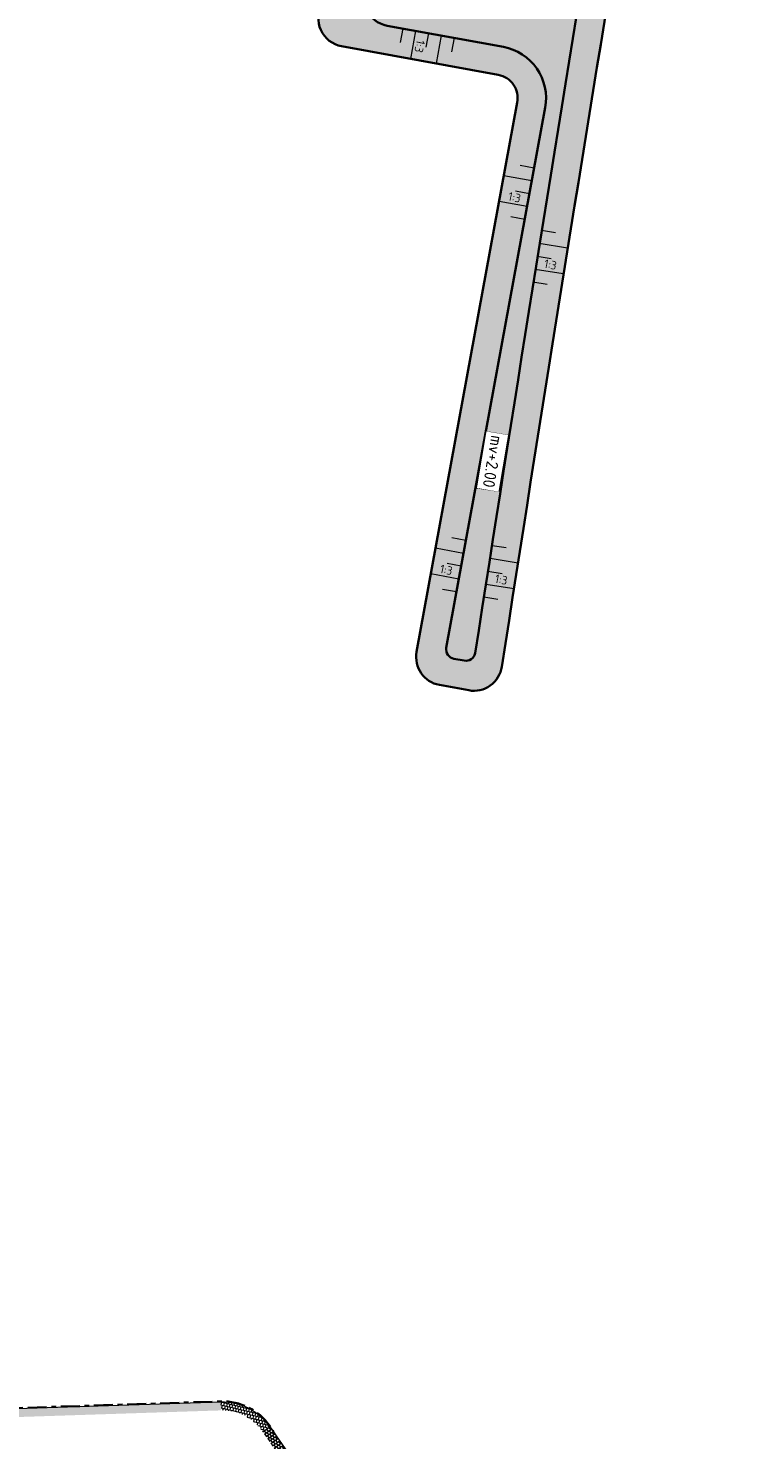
# Model space of a CAD drawing. Header units: metres. Extents: x 232559 to 234458, y 552925 to 554400.
# Tile 10 of 45: x 233235 to 233388, y 553074 to 553373. Entities that reach past the tile are written whole.
import ezdxf
from ezdxf.enums import TextEntityAlignment as Align

# ---------------------------------------------------------------- set-up
doc = ezdxf.new("R2010")
doc.units = ezdxf.units.M
doc.linetypes.add('VH-OPSLUITBAND_80X200', pattern=[14, 8, -2, 2, -2])
doc.layers.get('Defpoints').update_dxf_attribs({"color": 241})
for name, color, linetype, lineweight, true_color in [('N-WE-GW-GRONDWERK-A', 7, 'Continuous', 50, 0xe6ccb3), ('N-WE-GW-GRONDWERK-S', 7, 'Continuous', 18, 0x004c00), ('N-WE-GW-TALUDARCERING_KORT-G', 7, 'Continuous', 18, 0x004c00), ('N-WE-GW-TALUDARCERING_LANG-G', 7, 'Continuous', 13, 0x004c00), ('N-WE-VH-KANTOPSLUITING_OPSLUITBAND_80X200-G', 150, 'VH-OPSLUITBAND_80X200', 35, 0x007fff), ('N-WE-VH-VERHARDING_TEGEL-A', 250, 'Continuous', 5, 0x333333)]:
    doc.layers.add(name, color=color, linetype=linetype, lineweight=lineweight, true_color=true_color)
for name, color, linetype, lineweight in [('N-WE-GW-GRONDWERK-T', 7, 'Continuous', 18), ('N-WE-GW-GRONDWERKLIJN_KRUIN-G', 90, 'Continuous', 35), ('N-WE-GW-GRONDWERKLIJN_TEEN-G', 90, 'Continuous', 35), ('N-WE-VH-KANTOPSLUITING_VOORKANTBAND-G', 7, 'Continuous', 13), ('N-WE-VH-M', 7, 'Continuous', 18)]:
    doc.layers.add(name, color=color, linetype=linetype, lineweight=lineweight)
doc.styles.add('NLCS-ISO', font='NLCS-ISO.ttf')
doc.styles.add('NLCS-ISO-ANNOTATIEF-T18', font='NLCS-ISO.ttf', dxfattribs={"height": 1.8})
doc.dimstyles.new('NLCS-ANNOTATIEF-T18-PIJL_L2_H3', dxfattribs={"dimtxt": 1.8, "dimasz": 1.8, "dimexe": 2, "dimexo": 2, "dimgap": 0.7, "dimtad": 1, "dimzin": 0, "dimdsep": 46, "dimtxsty": 'NLCS-ISO-ANNOTATIEF-T18', "dimcen": 0, "dimdle": 2, "dimse1": 1, "dimse2": 1, "dimclrd": 256, "dimclre": 256, "dimclrt": 256, "dimadec": 3, "dimazin": 0, "dimtfac": 1, "dimtofl": 0, "dimtmove": 0, "dimatfit": 3, "dimfxl": 2, "dimfxlon": 1, "dimtfillclr": 256, "dimtolj": 1, "dimtzin": 0, "dimlwd": 9, "dimlwe": -1, "dimarcsym": 0})

# ---------------------------------------------------------------- blocks, each defined once
blk = doc.blocks.new('*D77')
at = {"layer": 'Defpoints', "color": 0, "transparency": 16777216}
for p in [(233119.1097643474, 553333.1810636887), (234458.2366741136, 552924.8440465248)]:
    blk.add_point(p, dxfattribs=at)
at = {"layer": 'N-WE-VH-M', "lineweight": 9, "transparency": 16777216}
blk.add_line((233133.7062476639, 553328.7301902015), (233120.8314989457, 553332.6560589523), dxfattribs=at)
at = {"layer": 'N-WE-VH-M', "transparency": 16777216}
blk.add_solid([(233120.9189997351, 553332.9430147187), (233120.7439981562, 553332.369103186), (233119.1097643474, 553333.1810636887)], dxfattribs=at)
at = {"layer": 'N-WE-VH-M', "transparency": 16777216, "insert": (233128.5964114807, 553331.9610529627), "char_height": 1.8, "attachment_point": 5, "rotation": 343.0420790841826, "style": 'NLCS-ISO-ANNOTATIEF-T18'}
blk.add_mtext('\\A1;R=1400.00', dxfattribs=at)
blk = doc.blocks.new('*D75')
at = {"layer": 'Defpoints', "color": 0, "transparency": 16777216}
for p in [(233110.445619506, 553244.4536294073), (233545.4002006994, 553129.0651018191)]:
    blk.add_point(p, dxfattribs=at)
at = {"layer": 'N-WE-VH-M', "lineweight": 9, "transparency": 16777216}
blk.add_line((233126.1119834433, 553240.2975203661), (233112.1854378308, 553243.9920752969), dxfattribs=at)
at = {"layer": 'N-WE-VH-M', "transparency": 16777216}
blk.add_solid([(233112.2623635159, 553244.2820450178), (233112.1085121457, 553243.702105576), (233110.445619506, 553244.4536294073)], dxfattribs=at)
at = {"layer": 'N-WE-VH-M', "transparency": 16777216, "insert": (233121.322130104, 553243.2235594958), "char_height": 1.8, "attachment_point": 5, "rotation": 345.1423191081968, "style": 'NLCS-ISO-ANNOTATIEF-T18'}
blk.add_mtext('\\A1;R=450.00', dxfattribs=at)
blk = doc.blocks.new('S04')
at = {"layer": 'N-WE-GW-TALUDARCERING_KORT-G'}
for p, q in [((0, 0.501744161), (0.5017441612, 0.5018410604)), ((0, 0), (0.5017441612, 0)), ((0, -0.5017441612), (0.5018410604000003, -0.5017441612))]:
    blk.add_line(p, q, dxfattribs=at)
at = {"layer": 'N-WE-GW-TALUDARCERING_LANG-G'}
for p, q in [((0, 0.2508720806), (1.003585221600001, 0.2508720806)), ((0, -0.2508720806), (1.003585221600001, -0.2508720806))]:
    blk.add_line(p, q, dxfattribs=at)
blk = doc.blocks.new('SAL-HOOGTELABEL_AANLEG-SO')
blk.add_lwpolyline([(-4.842599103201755, 1.798838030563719), (4.851150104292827, 1.798838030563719), (4.851150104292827, -1.886858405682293), (-4.842599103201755, -1.886858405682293)], close=True)
at = {"style": 'NLCS-ISO'}
blk.add_attdef('HOOGTE', text='', height=2, dxfattribs=at).set_placement((0, 0), align=Align.MIDDLE_CENTER)
blk.add_wipeout([(-4.842599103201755, 1.7988380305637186), (4.851150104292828, 1.7988380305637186), (4.851150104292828, -1.8868584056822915), (-4.842599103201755, -1.8868584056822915)])

msp = doc.modelspace()

# ---------------------------------------------------------------- hatches: boundary and pattern name
at = {"layer": 'N-WE-GW-GRONDWERK-A'}
h = msp.add_hatch(color=256, dxfattribs=at)
h.dxf.hatch_style = 1
edge = h.paths.add_edge_path()
edge.add_line((233327.5054572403, 553232.7586038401), (233327.5055763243, 553232.7585820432))
edge.add_arc((233328.5858565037, 553238.6605304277), 5.999999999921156, 259.627520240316, 351.2027416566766)
edge.add_arc((250045.7526230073, 550651.5254798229), 16910.17369469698, 170.6682563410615, 171.2027416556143, ccw=False)
edge.add_arc((233323.844059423, 553399.3567850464), 35.99999999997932, 350.6682563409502, 400.1989711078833)
edge.add_arc((233337.5925965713, 553410.9747765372), 18.00000000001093, 40.19897110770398, 148.9558610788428)
edge.add_line((233322.1707315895, 553420.2573451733), (233296.6199955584, 553377.8078878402))
edge.add_arc((233301.760617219, 553374.7136982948), 5.999999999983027, 148.9558610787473, 259.6275202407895)
edge.add_line((233300.6803370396, 553368.8117499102), (233333.7465665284, 553362.7593770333))
edge.add_arc((233332.8463330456, 553357.8410867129), 4.999999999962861, -10.372479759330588, 79.62752024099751, ccw=False)
edge.add_line((233337.764623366, 553356.9408532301), (233316.51911317, 553240.8692016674))
edge.add_arc((233322.4210877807, 553239.7889395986), 6.00002253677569, 169.6277354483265, 259.6273050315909)
edge.add_line((233321.3407813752, 553233.8869731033), (233327.5055763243, 553232.7585820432))
edge.add_line((233327.5055763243, 553232.7585820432), (233327.5054572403, 553232.7586038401))
at = {"layer": 'N-WE-VH-VERHARDING_TEGEL-A'}
h = msp.add_hatch(dxfattribs=at)
h.set_pattern_fill('AVH-TEGEL_300X300_HALFST', color=256, scale=2, angle=-103.4755831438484, pattern_type=2)
h.set_pattern_definition([(256.5244168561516, (-0.4166477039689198, 1.781276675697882), (0.1519222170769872, -0.6533908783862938), [0.5999999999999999, -0.5999999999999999]), (346.5244168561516, (-0.4166477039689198, 1.781276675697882), (0.1398185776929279, 0.58348158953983), [])])
edge = h.paths.add_edge_path()
edge.add_line((233285.4200572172, 553077.3071670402), (233283.9428261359, 553076.2786786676))
edge.add_arc((233275.6038312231, 553070.5143299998), 10.13738386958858, 34.6542524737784, 92.06452953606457)
edge.add_line((233275.2386315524, 553080.6451335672), (233275.1798282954, 553082.4441728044))
edge.add_arc((233275.5956315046, 553070.4979844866), 11.95342242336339, 34.7253298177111, 91.99345219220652, ccw=False)
h = msp.add_hatch(dxfattribs=at)
h.set_pattern_fill('AVH-TEGEL_300X300_HALFST', color=256, scale=2, angle=2, pattern_type=2)
h.set_pattern_definition([(2, (-0.4166477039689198, 1.781276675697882), (0.5891646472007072, 0.3207569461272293), [0.6, -0.6]), (91.99999999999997, (-0.4166477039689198, 1.781276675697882), (-0.5996344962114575, -0.02093969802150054), [])])
h.paths.add_polyline_path([(233275.1798282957, 553082.4441728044), (233275.2386315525, 553080.6451335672), (233095.8430594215, 553074.78142381), (233095.7842561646, 553076.5804630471)])
h = msp.add_hatch(dxfattribs=at)
h.set_pattern_fill('AVH-TEGEL_300X300_HALFST', color=256, scale=2, angle=304.8466831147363, pattern_type=2)
h.set_pattern_definition([(304.8466831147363, (-0.4166477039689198, 1.781276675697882), (0.589034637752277, -0.3209956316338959), [0.6, -0.6]), (34.84668311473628, (-0.4166477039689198, 1.781276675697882), (-0.3428294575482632, 0.4924103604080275), [])])
edge = h.paths.add_edge_path()
edge.add_line((233294.0829392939, 553066.6395199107), (233292.481605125, 553066.1680882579))
edge.add_arc((233291.9732037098, 553067.894798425), 1.800000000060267, 214.8466831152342, 286.4061980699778, ccw=False)
edge.add_line((233290.4959726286, 553066.8663100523), (233283.9428261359, 553076.2786786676))
edge.add_line((233283.9428261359, 553076.2786786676), (233285.4200572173, 553077.3071670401))
edge.add_line((233285.4200572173, 553077.3071670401), (233292.0650798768, 553067.7628355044))
edge.add_line((233292.0650798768, 553067.7628355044), (233293.4605652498, 553067.5334437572))
edge.add_line((233293.4605652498, 553067.5334437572), (233294.0829392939, 553066.6395199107))

# ---------------------------------------------------------------- linework, layer by layer
at = {"layer": 'N-WE-GW-GRONDWERKLIJN_KRUIN-G', "flags": 128}
msp.add_lwpolyline([(233328.8835830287, 553240.5836038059, -0.002303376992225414), (233353.447040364, 553394.4922686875, 0.2195473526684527), (233346.7582880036, 553418.7201041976, 0.5136924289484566), (233327.3113532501, 553417.1631556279), (233306.2351703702, 553382.1476271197, 0.5242975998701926), (233310.2955118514, 553373.1514891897), (233334.8268467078, 553368.6613254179, -0.414213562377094), (233343.6665717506, 553355.8605730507), (233322.7811549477, 553241.756237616, 0.4142135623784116), (233324.3883776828, 553239.4288280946), (233326.563818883, 553239.0306399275, 0.4054226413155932)], format="xyb", close=True, dxfattribs=at)
at = {"layer": 'N-WE-GW-GRONDWERKLIJN_TEEN-G', "flags": 128}
msp.add_lwpolyline([(233327.5055763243, 553232.7585820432, 0.4222891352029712), (233334.5152707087, 553237.742899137, -0.002332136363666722), (233359.3676365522, 553393.5193654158, 0.2195473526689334), (233351.3411337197, 553422.5927680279, 0.5136924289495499), (233322.1707315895, 553420.2573451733), (233296.6199955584, 553377.8078878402, 0.5242975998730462), (233300.6803370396, 553368.8117499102), (233333.7465665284, 553362.7593770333, -0.4142135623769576), (233337.764623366, 553356.9408532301), (233316.51911317, 553240.8692016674, 0.414211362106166), (233321.3407813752, 553233.8869731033), (233327.5054572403, 553232.7586038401)], format="xyb", dxfattribs=at)
at = {"layer": 'N-WE-VH-KANTOPSLUITING_OPSLUITBAND_80X200-G', "ltscale": 0.5, "flags": 128}
msp.add_lwpolyline([(233109.1160055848, 553223.8251326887), (233091.7515751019, 553149.5877020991, 0.03277150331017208), (233085.7177710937, 553113.1839473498, 0.02431332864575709), (233085.0760221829, 553100.3896178, 0.0323406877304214), (233086.0286977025, 553085.3259304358, 0.3866133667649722), (233096.1713554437, 553076.6931691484), (233275.1765614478, 553082.5441194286, -0.2540856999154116), (233285.5021256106, 553077.3643052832), (233286.3745295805, 553076.1112602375)], format="xyb", dxfattribs=at)
at = {"layer": 'N-WE-VH-KANTOPSLUITING_VOORKANTBAND-G', "flags": 128}
msp.add_lwpolyline([(233109.0186337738, 553223.8479083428), (233091.6542032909, 553149.6104777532, 0.0327715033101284), (233085.6182581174, 553113.1938047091, 0.02431332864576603), (233084.9760222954, 553100.3897677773, 0.03234068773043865), (233085.9295134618, 553085.3131834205, 0.3866133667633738), (233096.1746222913, 553076.5932225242), (233275.1798282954, 553082.4441728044, -0.2540856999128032), (233285.4200572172, 553077.3071670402), (233292.0650798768, 553067.7628355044)], format="xyb", dxfattribs=at)

# ---------------------------------------------------------------- block references
at = {"layer": 'N-WE-GW-GRONDWERK-S', "yscale": 11, "zscale": 2.772806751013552}
for p, xscale, rotation in [((233319.0049731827, 553371.5573277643), -6.000000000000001, 79.62752023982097), ((233340.3357078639, 553337.662898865), -6.000000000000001, 349.6275202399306), ((233341.967044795, 553324.480077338), -5.999999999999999, 170.6889778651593), ((233325.9319721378, 553258.9702537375), -6.000000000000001, 349.6275202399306), ((233331.5803534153, 553257.9363859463), -5.999999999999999, 170.6889778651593)]:
    msp.add_blockref('S04', p, dxfattribs=dict(at, xscale=xscale, rotation=rotation))

# ---------------------------------------------------------------- texts
at = {"layer": 'N-WE-GW-GRONDWERK-T', "style": 'NLCS-ISO'}
for rotation, p in [(257.6853294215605, (233315.7484007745, 553369.0926292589)), (347.6853294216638, (233336.877298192, 553335.4904796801)), (348.7467870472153, (233344.4916479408, 553321.2697219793)), (347.6853294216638, (233322.4735624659, 553256.7978345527)), (348.7467870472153, (233334.1049565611, 553254.7260305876))]:
    msp.add_text('1:3', height=1.8, rotation=rotation, dxfattribs=at).set_placement(p, align=Align.BOTTOM_CENTER)

# ---------------------------------------------------------------- dimensions: what is measured, and where the dimension line sits
at = {"layer": 'N-WE-VH-M'}
for center, mpoint, picture, middle in [((234458.2366741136, 552924.8440465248), (233119.1097643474, 553333.1810636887), '*D77', (233128.129740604, 553330.4306222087)), ((233545.4002006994, 553129.0651018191), (233110.445619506, 553244.4536294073), '*D75', (233120.9118597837, 553241.6770543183))]:
    dim = msp.add_radius_dim(center=center, mpoint=mpoint, dimstyle='NLCS-ANNOTATIEF-T18-PIJL_L2_H3', override={"dimpost": 'R=<>'}, dxfattribs=at)
    dim.commit()
    dim.dimension.update_dxf_attribs({"geometry": picture, "text_midpoint": middle, "dimtype": 164})

# ---------------------------------------------------------------- next in the draw order: block references
at = {"layer": 'N-WE-GW-GRONDWERK-T', "xscale": 1.25, "yscale": 1.25, "zscale": 1.25, "rotation": 260.4270142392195}
msp.add_blockref('SAL-HOOGTELABEL_AANLEG-SO', (233332.5903933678, 553281.0821199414), dxfattribs=at).add_auto_attribs({'HOOGTE': 'mv+2.00'})

doc.saveas('drawing.dxf')
